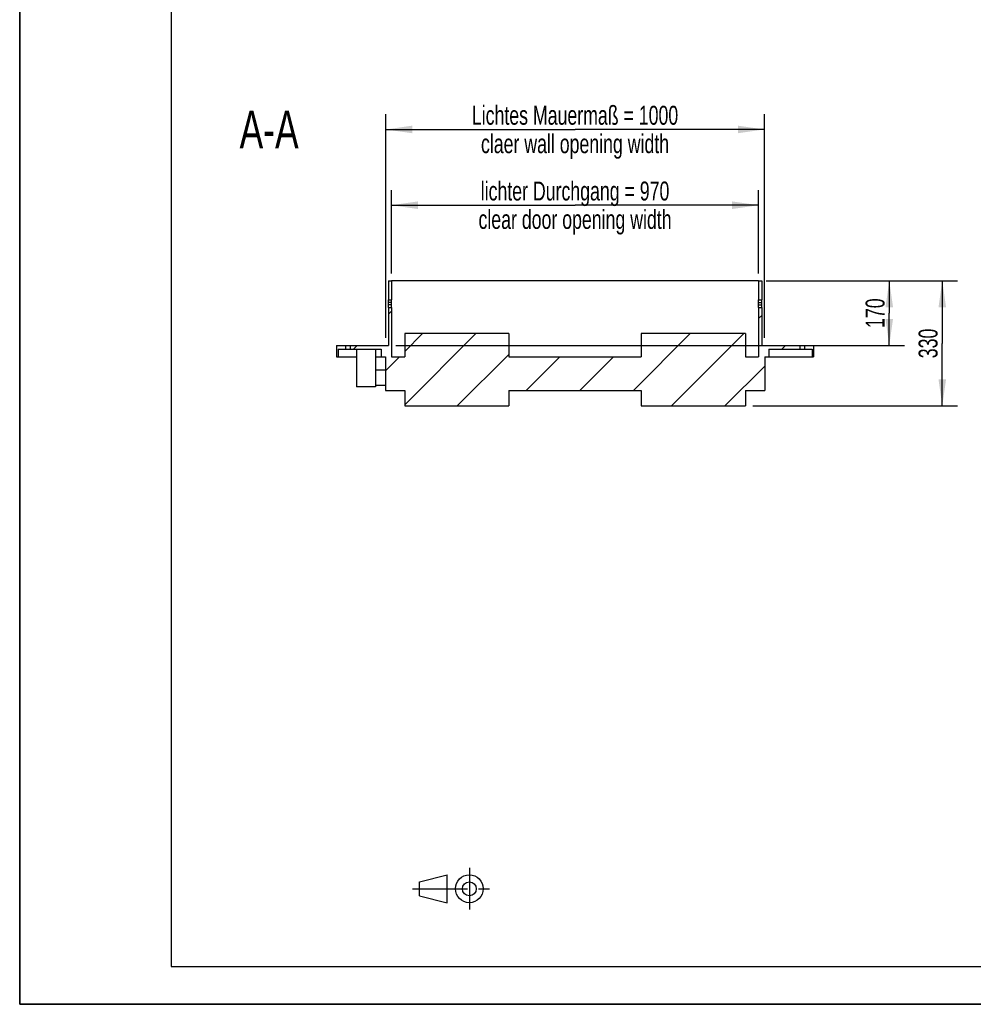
# Model space of a CAD drawing. Header units: millimetres. Extents: x 0 to 4200, y 0 to 5940.
# Tile 1 of 5: x 0 to 2519, y 0 to 2600. Entities that reach past the tile are written whole.
import ezdxf

# ---------------------------------------------------------------- set-up
doc = ezdxf.new("R2010")
doc.units = ezdxf.units.MM
doc.header["$LTSCALE"] = 387.2
doc.linetypes.add('CENTER', pattern=[0.6, 0.375, -0.075, 0.075, -0.075])
doc.layers.get('0').update_dxf_attribs({"linetype": 'CONTINUOUS'})
for name, color, linetype in [('_2D-BEM', 7, 'CONTINUOUS'), ('_ACHSEN', 7, 'CONTINUOUS'), ('_ZEICHNUNGSELEM', 7, 'CONTINUOUS')]:
    doc.layers.add(name, color=color, linetype=linetype)
doc.styles.get("Standard").update_dxf_attribs({"font": 'txt', "width": 0.7})
doc.dimstyles.new('DIMSTYLE_3', dxfattribs={"dimtxt": 50, "dimasz": 70, "dimexe": 2, "dimexo": 1, "dimtad": 1, "dimdec": 1, "dimtxsty": 'STANDARD', "dimblk": '_FILLED', "dimblk1": '_FILLED', "dimblk2": '_FILLED', "dimcen": 0.09, "dimadec": 1, "dimazin": 2, "dimtp": 0.5, "dimtm": 0.5, "dimtfac": 1, "dimtdec": 1, "dimtofl": 0, "dimtmove": 0, "dimatfit": 3, "dimldrblk": '_FILLED', "dimfxl": 1, "dimtolj": 1, "dimarcsym": 0})
doc.dimstyles.new('DIMSTYLE_4', dxfattribs={"dimtxt": 50, "dimasz": 70, "dimexe": 2, "dimexo": 1, "dimtad": 1, "dimdec": 1, "dimtxsty": 'STANDARD', "dimblk": '_FILLED', "dimblk1": '_FILLED', "dimblk2": '_FILLED', "dimcen": 0.09, "dimadec": 1, "dimazin": 2, "dimtp": 0.8, "dimtm": 0.8, "dimtfac": 1, "dimtdec": 1, "dimtofl": 0, "dimtmove": 0, "dimatfit": 3, "dimldrblk": '_FILLED', "dimfxl": 1, "dimtolj": 1, "dimarcsym": 0})

# ---------------------------------------------------------------- blocks, each defined once
blk = doc.blocks.new('_FILLED')
at = {"color": 0, "linetype": 'BYBLOCK'}
blk.add_solid([(0, 0), (-1, 0.143), (-1, -0.143)], dxfattribs=at)
blk = doc.blocks.new('*D2')
at = {"layer": '_2D-BEM', "color": 2, "linetype": 'CONTINUOUS'}
for p, q in [((1971.9, 1909.9), (2476.9, 1909.9)), ((2436.9, 1909.9), (2436.9, 1744.9)), ((2436.9, 1579.9), (2436.9, 1744.9)), ((1936.9, 1579.9), (2476.9, 1579.9))]:
    blk.add_line(p, q, dxfattribs=at)
at = {"layer": '_2D-BEM', "color": 2, "linetype": 'CONTINUOUS', "xscale": 70, "yscale": 70, "zscale": 70}
for p, rotation in [((2436.9, 1909.9), 90), ((2436.9, 1579.9), 270)]:
    blk.add_blockref('_FILLED', p, dxfattribs=dict(at, rotation=rotation))
at = {"layer": '_2D-BEM', "color": 2, "linetype": 'CONTINUOUS', "insert": (2374.4, 1744.9), "char_height": 50, "width": 166.071, "attachment_point": 2, "rotation": 90, "line_spacing_factor": 0.9}
blk.add_mtext('330', dxfattribs=at)
blk = doc.blocks.new('*D3')
at = {"layer": '_2D-BEM', "color": 2, "linetype": 'CONTINUOUS'}
for p, q in [((981.9, 1929.9), (981.9, 2149.9)), ((1951.9, 1929.9), (1951.9, 2149.9)), ((981.9, 2109.9), (1466.9, 2109.9)), ((1951.9, 2109.9), (1466.9, 2109.9))]:
    blk.add_line(p, q, dxfattribs=at)
at = {"layer": '_2D-BEM', "color": 2, "linetype": 'CONTINUOUS', "xscale": 70, "yscale": 70, "zscale": 70, "rotation": 180}
blk.add_blockref('_FILLED', (981.9, 2109.9), dxfattribs=at)
at = {"layer": '_2D-BEM', "color": 2, "linetype": 'CONTINUOUS', "xscale": 70, "yscale": 70, "zscale": 70}
blk.add_blockref('_FILLED', (1951.9, 2109.9), dxfattribs=at)
at = {"layer": '_2D-BEM', "color": 2, "linetype": 'CONTINUOUS', "insert": (1466.9, 2172.4), "char_height": 50, "width": 1251.786, "attachment_point": 2, "line_spacing_factor": 0.9}
blk.add_mtext('lichter Durchgang = 970\\Pclear door opening width', dxfattribs=at)
blk = doc.blocks.new('*D6')
at = {"layer": '_2D-BEM', "color": 2, "linetype": 'CONTINUOUS'}
for p, q in [((1971.9, 1909.9), (2336.9, 1909.9)), ((2296.9, 1909.9), (2296.9, 1824.9)), ((2296.9, 1739.9), (2296.9, 1824.9)), ((993.9, 1739.9), (2336.9, 1739.9))]:
    blk.add_line(p, q, dxfattribs=at)
at = {"layer": '_2D-BEM', "color": 2, "linetype": 'CONTINUOUS', "xscale": 70, "yscale": 70, "zscale": 70}
for p, rotation in [((2296.9, 1909.9), 90), ((2296.9, 1739.9), 270)]:
    blk.add_blockref('_FILLED', p, dxfattribs=dict(at, rotation=rotation))
at = {"layer": '_2D-BEM', "color": 2, "linetype": 'CONTINUOUS', "insert": (2234.4, 1824.9), "char_height": 50, "width": 160.714, "attachment_point": 2, "rotation": 90, "line_spacing_factor": 0.9}
blk.add_mtext('170', dxfattribs=at)
blk = doc.blocks.new('*D8')
at = {"layer": '_2D-BEM', "color": 2, "linetype": 'CONTINUOUS'}
for p, q in [((966.9, 1759.9), (966.9, 2349.9)), ((1966.9, 1759.9), (1966.9, 2349.9)), ((966.9, 2309.9), (1466.9, 2309.9)), ((1966.9, 2309.9), (1466.9, 2309.9))]:
    blk.add_line(p, q, dxfattribs=at)
at = {"layer": '_2D-BEM', "color": 2, "linetype": 'CONTINUOUS', "xscale": 70, "yscale": 70, "zscale": 70, "rotation": 180}
blk.add_blockref('_FILLED', (966.9, 2309.9), dxfattribs=at)
at = {"layer": '_2D-BEM', "color": 2, "linetype": 'CONTINUOUS', "xscale": 70, "yscale": 70, "zscale": 70}
blk.add_blockref('_FILLED', (1966.9, 2309.9), dxfattribs=at)
at = {"layer": '_2D-BEM', "color": 2, "linetype": 'CONTINUOUS', "insert": (1466.9, 2372.4), "char_height": 50, "width": 1246.429, "attachment_point": 2, "line_spacing_factor": 0.9}
blk.add_mtext('Lichtes Mauermaß = 1000\\Pclaer wall opening width', dxfattribs=at)
blk = doc.blocks.new('PROJEKTIONSMETHODE_1_BL3', base_point=(1140, 305))
at = {"color": 2, "linetype": 'CONTINUOUS'}
for p, q in [((1055.7, 323.3), (1129, 341.7)), ((1129, 268.3), (1129, 341.7)), ((1055.7, 286.7), (1055.7, 323.3)), ((1055.7, 286.7), (1129, 268.3))]:
    blk.add_line(p, q, dxfattribs=at)
at = {"color": 2, "linetype": 'CENTER'}
for p, q in [((1187.7, 360), (1187.7, 250)), ((1037.3, 305), (1242.7, 305))]:
    blk.add_line(p, q, dxfattribs=at)
at = {"color": 2, "linetype": 'CONTINUOUS'}
for radius in [36.7, 18.3]:
    blk.add_circle((1187.7, 305), radius, dxfattribs=at)

msp = doc.modelspace()

# ---------------------------------------------------------------- hatches: boundary and pattern name
at = {"linetype": 'CONTINUOUS'}
h = msp.add_hatch(dxfattribs=at)
h.set_pattern_fill('A', color=2, scale=100, angle=45, style=0, pattern_type=0)
h.set_pattern_definition([(45, (0, 0), (-70.7107, 70.7107), [])])
edge = h.paths.add_edge_path()
edge.add_line((981.87, 1709.92), (1016.87, 1709.92))
edge.add_line((1016.87, 1770.92), (1016.87, 1709.92))
edge.add_line((1291.87, 1770.92), (1016.87, 1770.92))
edge.add_line((1291.87, 1770.92), (1291.87, 1709.92))
edge.add_line((1291.87, 1709.92), (1641.87, 1709.92))
edge.add_line((1641.87, 1770.92), (1641.87, 1709.92))
edge.add_line((1916.87, 1770.92), (1641.87, 1770.92))
edge.add_line((1916.87, 1770.92), (1916.87, 1709.92))
edge.add_line((1916.87, 1709.92), (1951.87, 1709.92))
edge.add_line((1951.87, 1839.92), (1951.87, 1709.92))
edge.add_line((1951.87, 1839.92), (1959.87, 1839.92))
edge.add_line((1959.87, 1839.92), (1959.87, 1739.92))
edge.add_line((1959.87, 1739.92), (2060.87, 1739.92))
edge.add_line((2060.87, 1739.92), (2060.87, 1729.92))
edge.add_line((1978.87, 1729.92), (2060.87, 1729.92))
edge.add_line((1978.87, 1729.92), (1978.87, 1709.92))
edge.add_line((1967.87, 1709.92), (1978.87, 1709.92))
edge.add_line((1967.87, 1709.92), (1967.87, 1620.92))
edge.add_line((1916.87, 1620.92), (1967.87, 1620.92))
edge.add_line((1916.87, 1620.92), (1916.87, 1579.92))
edge.add_line((1641.87, 1579.92), (1916.87, 1579.92))
edge.add_line((1641.87, 1620.92), (1641.87, 1579.92))
edge.add_line((1291.87, 1620.92), (1641.87, 1620.92))
edge.add_line((1291.87, 1620.92), (1291.87, 1579.92))
edge.add_line((1016.87, 1579.92), (1291.87, 1579.92))
edge.add_line((1016.87, 1620.92), (1016.87, 1579.92))
edge.add_line((965.87, 1620.92), (1016.87, 1620.92))
edge.add_line((965.87, 1709.92), (965.87, 1620.92))
edge.add_line((954.87, 1709.92), (965.87, 1709.92))
edge.add_line((954.87, 1729.92), (954.87, 1709.92))
edge.add_line((872.87, 1729.92), (954.87, 1729.92))
edge.add_line((872.87, 1739.92), (872.87, 1729.92))
edge.add_line((872.87, 1739.92), (973.87, 1739.92))
edge.add_line((973.87, 1839.92), (973.87, 1739.92))
edge.add_line((973.87, 1839.92), (981.87, 1839.92))
edge.add_line((981.87, 1839.92), (981.87, 1709.92))
edge = h.paths.add_edge_path()
edge.add_line((973.87, 1909.92), (981.87, 1909.92))
edge.add_line((981.87, 1909.92), (981.87, 1859.92))
edge.add_line((973.87, 1859.92), (981.87, 1859.92))
edge.add_line((973.87, 1909.92), (973.87, 1859.92))
edge = h.paths.add_edge_path()
edge.add_line((1951.87, 1909.92), (1959.87, 1909.92))
edge.add_line((1959.87, 1909.92), (1959.87, 1859.92))
edge.add_line((1951.87, 1859.92), (1959.87, 1859.92))
edge.add_line((1951.87, 1909.92), (1951.87, 1859.92))
edge = h.paths.add_edge_path()
edge.add_line((836.87, 1709.92), (840.87, 1709.92))
edge.add_line((836.87, 1739.92), (836.87, 1709.92))
edge.add_line((836.87, 1739.92), (860.87, 1739.92))
edge.add_line((860.87, 1739.92), (860.87, 1729.92))
edge.add_line((840.87, 1729.92), (860.87, 1729.92))
edge.add_line((840.87, 1729.92), (840.87, 1709.92))
edge = h.paths.add_edge_path()
edge.add_line((2092.87, 1709.92), (2096.87, 1709.92))
edge.add_line((2092.87, 1729.92), (2092.87, 1709.92))
edge.add_line((2072.87, 1729.92), (2092.87, 1729.92))
edge.add_line((2072.87, 1739.92), (2072.87, 1729.92))
edge.add_line((2072.87, 1739.92), (2096.87, 1739.92))
edge.add_line((2096.87, 1739.92), (2096.87, 1709.92))

# ---------------------------------------------------------------- linework, layer by layer
at = {"color": 7, "linetype": 'CONTINUOUS'}
for p, q in [((0, 0), (0, 5940)), ((0, 0), (0, 5940)), ((973.87, 1909.92), (981.87, 1909.92)), ((973.87, 1909.92), (973.87, 1859.92)), ((1951.87, 1909.92), (981.87, 1909.92)), ((981.87, 1909.92), (981.87, 1859.92)), ((1951.87, 1909.92), (1959.87, 1909.92)), ((1951.87, 1909.92), (1951.87, 1859.92)), ((1959.87, 1909.92), (1959.87, 1859.92)), ((973.87, 1859.92), (981.87, 1859.92)), ((973.87, 1852.92), (973.87, 1859.92)), ((973.87, 1839.92), (973.87, 1846.92)), ((981.87, 1852.92), (981.87, 1859.92)), ((981.87, 1839.92), (981.87, 1846.92)), ((1951.87, 1859.92), (1959.87, 1859.92)), ((1951.87, 1852.92), (1951.87, 1859.92)), ((1951.87, 1839.92), (1951.87, 1846.92)), ((1959.87, 1852.92), (1959.87, 1859.92)), ((1959.87, 1839.92), (1959.87, 1846.92)), ((973.87, 1839.92), (981.87, 1839.92)), ((973.87, 1839.92), (973.87, 1739.92)), ((981.87, 1839.92), (981.87, 1709.92)), ((1951.87, 1839.92), (1959.87, 1839.92)), ((1951.87, 1839.92), (1951.87, 1709.92)), ((1959.87, 1839.92), (1959.87, 1739.92)), ((1291.87, 1770.92), (1016.87, 1770.92)), ((1016.87, 1770.92), (1016.87, 1709.92)), ((1291.87, 1770.92), (1291.87, 1709.92)), ((1916.87, 1770.92), (1641.87, 1770.92)), ((1641.87, 1770.92), (1641.87, 1709.92)), ((1916.87, 1770.92), (1916.87, 1709.92)), ((836.87, 1739.92), (836.87, 1709.92)), ((836.87, 1739.92), (860.87, 1739.92)), ((840.87, 1729.92), (860.87, 1729.92)), ((840.87, 1729.92), (840.87, 1709.92)), ((860.87, 1739.92), (860.87, 1729.92)), ((860.87, 1739.92), (872.87, 1739.92)), ((860.87, 1729.92), (872.87, 1729.92)), ((872.87, 1739.92), (872.87, 1729.92)), ((872.87, 1739.92), (973.87, 1739.92)), ((872.87, 1729.92), (954.87, 1729.92)), ((889.87, 1729.92), (889.87, 1629.92)), ((939.87, 1729.92), (939.87, 1629.92)), ((954.87, 1729.92), (954.87, 1709.92)), ((1959.87, 1739.92), (2060.87, 1739.92)), ((1978.87, 1729.92), (2060.87, 1729.92)), ((1978.87, 1729.92), (1978.87, 1709.92)), ((2060.87, 1739.92), (2060.87, 1729.92)), ((2060.87, 1739.92), (2072.87, 1739.92)), ((2060.87, 1729.92), (2072.87, 1729.92)), ((2072.87, 1739.92), (2072.87, 1729.92)), ((2072.87, 1739.92), (2096.87, 1739.92)), ((2072.87, 1729.92), (2092.87, 1729.92)), ((2092.87, 1729.92), (2092.87, 1709.92)), ((2096.87, 1739.92), (2096.87, 1709.92)), ((836.87, 1709.92), (840.87, 1709.92)), ((840.87, 1709.92), (889.87, 1709.92)), ((939.87, 1709.92), (954.87, 1709.92)), ((954.87, 1709.92), (965.87, 1709.92)), ((965.87, 1709.92), (965.87, 1620.92)), ((981.87, 1709.92), (1016.87, 1709.92)), ((1291.87, 1709.92), (1641.87, 1709.92)), ((1916.87, 1709.92), (1951.87, 1709.92)), ((1967.87, 1709.92), (1978.87, 1709.92)), ((1967.87, 1709.92), (1967.87, 1620.92)), ((1978.87, 1709.92), (2092.87, 1709.92)), ((2092.87, 1709.92), (2096.87, 1709.92)), ((939.87, 1674.92), (965.87, 1674.92)), ((939.87, 1629.92), (889.87, 1629.92)), ((939.87, 1634.92), (965.87, 1634.92)), ((965.87, 1620.92), (1016.87, 1620.92)), ((1016.87, 1620.92), (1016.87, 1579.92)), ((1291.87, 1620.92), (1291.87, 1579.92)), ((1291.87, 1620.92), (1641.87, 1620.92)), ((1641.87, 1620.92), (1641.87, 1579.92)), ((1916.87, 1620.92), (1916.87, 1579.92)), ((1916.87, 1620.92), (1967.87, 1620.92)), ((1016.87, 1579.92), (1291.87, 1579.92)), ((1641.87, 1579.92), (1916.87, 1579.92)), ((0, 0), (4200, 0)), ((0, 0), (4200, 0))]:
    msp.add_line(p, q, dxfattribs=at)
at = {"color": 5, "linetype": 'CONTINUOUS'}
for p, q in [((400, 5800), (400, 100)), ((400, 100), (4080, 100))]:
    msp.add_line(p, q, dxfattribs=at)
at = {"color": 3, "linetype": 'CONTINUOUS'}
for p in [(0, 2970), (4180, 0)]:
    msp.add_line(p, (0, 0), dxfattribs=at)
at = {"layer": '_ACHSEN', "color": 7, "linetype": 'CONTINUOUS'}
for p, q in [((973.87, 1846.92), (973.87, 1852.92)), ((981.87, 1846.92), (981.87, 1852.92)), ((1951.87, 1846.92), (1951.87, 1852.92)), ((1959.87, 1846.92), (1959.87, 1852.92))]:
    msp.add_line(p, q, dxfattribs=at)
at = {"layer": '_ACHSEN', "color": 9, "linetype": 'CONTINUOUS'}
for p, q in [((981.87, 1852.92), (973.87, 1852.92)), ((981.87, 1846.92), (973.87, 1846.92)), ((1951.87, 1852.92), (1959.87, 1852.92)), ((1951.87, 1846.92), (1959.87, 1846.92))]:
    msp.add_line(p, q, dxfattribs=at)

# ---------------------------------------------------------------- block references
at = {"color": 2, "linetype": 'CONTINUOUS'}
msp.add_blockref('PROJEKTIONSMETHODE_1_BL3', (1140, 305), dxfattribs=at)

# ---------------------------------------------------------------- texts
at = {"layer": '_ZEICHNUNGSELEM', "color": 2, "linetype": 'CONTINUOUS', "insert": (736.87, 2359.92), "char_height": 100, "width": 392.8571, "attachment_point": 3, "line_spacing_factor": 0.9}
msp.add_mtext('A-A', dxfattribs=at)

# ---------------------------------------------------------------- dimensions: what is measured, and where the dimension line sits
at = {"layer": '_2D-BEM', "color": 2, "linetype": 'CONTINUOUS'}
dim = msp.add_linear_dim(base=(966.87, 2309.92), p1=(1966.87, 1758.92), p2=(966.87, 1758.92), angle=180, text='Lichtes Mauermaß = <>\\Pclaer wall opening width', dimstyle='DIMSTYLE_4', dxfattribs=at)
dim.commit()
dim.dimension.update_dxf_attribs({"geometry": '*D8', "text_midpoint": (1466.87, 2309.92), "dimtype": 160})
dim = msp.add_linear_dim(base=(1951.87, 2109.92), p1=(981.87, 1928.92), p2=(1951.87, 1928.92), text='lichter Durchgang = <>\\Pclear door opening width', dimstyle='DIMSTYLE_4', dxfattribs=at)
dim.commit()
dim.dimension.update_dxf_attribs({"geometry": '*D3', "text_midpoint": (1466.87, 2109.92), "dimtype": 160})
for base, p1, p2, angle, picture, middle in [((2296.87, 1909.92), (992.87, 1739.92), (1970.87, 1909.92), 90, '*D6', (2296.87, 1817.77)), ((2436.87, 1579.92), (1970.87, 1909.92), (1935.87, 1579.92), 270, '*D2', (2436.87, 1737.77))]:
    dim = msp.add_linear_dim(base=base, p1=p1, p2=p2, angle=angle, dimstyle='DIMSTYLE_3', dxfattribs=at)
    dim.commit()
    dim.dimension.update_dxf_attribs({"geometry": picture, "text_midpoint": middle, "dimtype": 160})

doc.saveas('drawing.dxf')
